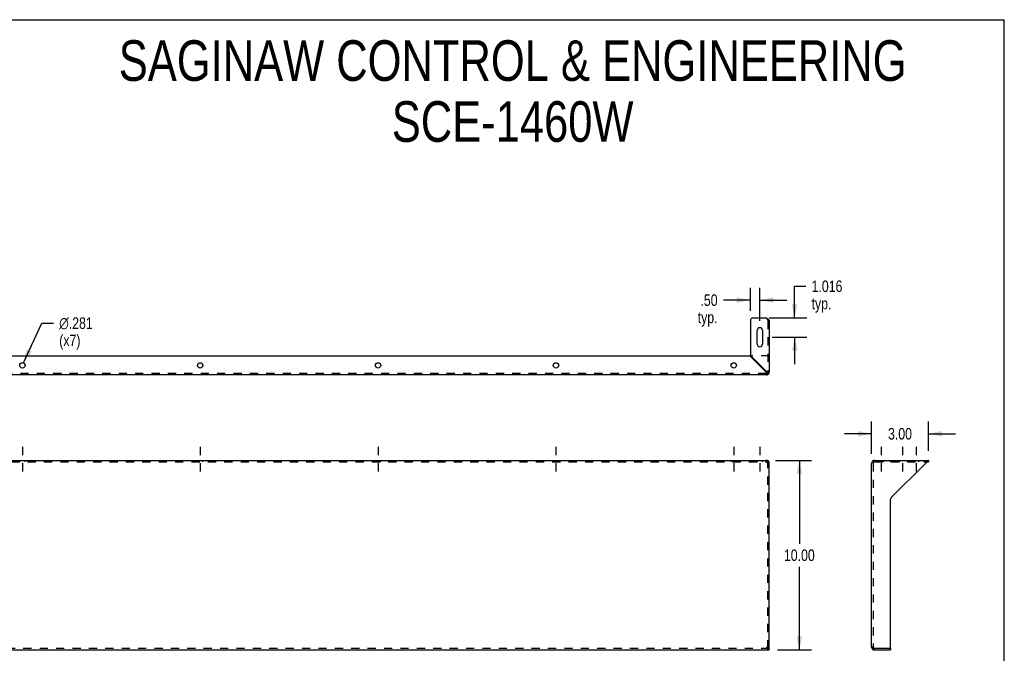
# Model space of a CAD drawing. Header units: inches. Extents: x 0 to 78.6, y 0 to 60.7.
# Tile 3 of 3: x 26.7 to 78.6, y 27.3 to 60.7. Entities that reach past the tile are written whole.
import ezdxf

# ---------------------------------------------------------------- set-up
doc = ezdxf.new("R2010")
doc.units = ezdxf.units.IN
doc.header["$LTSCALE"] = 4.321429
doc.header["$MEASUREMENT"] = 0
doc.linetypes.add('DASHED', pattern=[0.2, 0.1, -0.1])
doc.linetypes.add('HIDDEN', pattern=[0.2, 0.1, -0.1])
doc.layers.get('0').update_dxf_attribs({"linetype": 'CONTINUOUS'})
doc.layers.add('DEFAULT_2', color=8, linetype='HIDDEN')
doc.layers.add('DIMENSIONS', color=7, linetype='CONTINUOUS')
doc.styles.get("Standard").update_dxf_attribs({"font": 'txt', "width": 0.8})
doc.styles.add('TEXTSTYLE_1', font='gdt', dxfattribs={"width": 0.8})
doc.dimstyles.new('DIMSTYLE_1', dxfattribs={"dimtxt": 0.607143, "dimasz": 0.714286, "dimexe": 0.09, "dimexo": 0.07, "dimgap": 0.0425, "dimtad": 0, "dimtih": 1, "dimtoh": 1, "dimzin": 4, "dimdsep": 46, "dimtxsty": 'Standard', "dimblk": '_FILLED', "dimblk1": '_FILLED', "dimblk2": '_FILLED', "dimcen": 0.09, "dimadec": 0, "dimazin": 0, "dimtfac": 1, "dimtofl": 0, "dimtmove": 0, "dimatfit": 3, "dimldrblk": '_FILLED', "dimfxl": 1, "dimtolj": 1, "dimtzin": 4, "dimarcsym": 0})
doc.dimstyles.new('DIMSTYLE_2', dxfattribs={"dimtxt": 0.607143, "dimasz": 0.714286, "dimexe": 0.09, "dimexo": 0.07, "dimgap": 0.0425, "dimtad": 0, "dimtih": 1, "dimtoh": 1, "dimdec": 3, "dimzin": 4, "dimdsep": 46, "dimtxsty": 'Standard', "dimblk": '_FILLED', "dimblk1": '_FILLED', "dimblk2": '_FILLED', "dimcen": 0.09, "dimadec": 0, "dimazin": 0, "dimtfac": 1, "dimtdec": 3, "dimtofl": 0, "dimtmove": 0, "dimatfit": 3, "dimldrblk": '_FILLED', "dimfxl": 1, "dimtolj": 1, "dimtzin": 4, "dimarcsym": 0})
doc.dimstyles.new('DIMSTYLE_3', dxfattribs={"dimtxt": 0.607143, "dimasz": 0.714286, "dimexe": 0.09, "dimexo": 0.07, "dimgap": 0.09, "dimtad": 0, "dimtih": 1, "dimtoh": 1, "dimdec": 3, "dimzin": 4, "dimdsep": 46, "dimtxsty": 'Standard', "dimblk": '_FILLED', "dimblk1": '_FILLED', "dimblk2": '_FILLED', "dimcen": 0.09, "dimadec": 0, "dimazin": 0, "dimtfac": 1, "dimtdec": 3, "dimtofl": 0, "dimtmove": 0, "dimatfit": 3, "dimldrblk": '_FILLED', "dimfxl": 1, "dimtolj": 1, "dimtzin": 4, "dimarcsym": 0})

# ---------------------------------------------------------------- blocks, each defined once
blk = doc.blocks.new('_FILLED')
at = {"color": 0, "linetype": 'ByBlock'}
blk.add_solid([(0, 0), (-1, 0.2), (-1, -0.2)], dxfattribs=at)
blk = doc.blocks.new('*D1')
at = {"layer": 'DIMENSIONS', "color": 2, "linetype": 'Continuous'}
for p, q in [((66.507, 37.463), (68.41, 37.463)), ((67.767, 37.463), (67.767, 33.071)), ((67.767, 27.463), (67.767, 31.856)), ((66.607, 27.463), (68.41, 27.463))]:
    blk.add_line(p, q, dxfattribs=at)
at = {"layer": 'DIMENSIONS', "color": 2, "linetype": 'Continuous', "xscale": 0.7142857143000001, "yscale": 0.7142857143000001, "zscale": 0.7142857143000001}
for p, rotation in [((67.767, 37.463), 90), ((67.767, 27.463), 270)]:
    blk.add_blockref('_FILLED', p, dxfattribs=dict(at, rotation=rotation))
at = {"layer": 'DIMENSIONS', "color": 2, "linetype": 'Continuous', "insert": (67.767, 32.767), "char_height": 0.6071, "width": 2.42857, "attachment_point": 2, "line_spacing_factor": 0.9}
blk.add_mtext('10.00', dxfattribs=at)
blk = doc.blocks.new('*D3')
at = {"layer": 'DIMENSIONS', "color": 2, "linetype": 'Continuous'}
for p, q in [((71.573, 37.807), (71.573, 39.511)), ((74.573, 37.963), (74.573, 39.511)), ((71.573, 38.868), (70.144, 38.868)), ((74.573, 38.868), (76.001, 38.868))]:
    blk.add_line(p, q, dxfattribs=at)
at = {"layer": 'DIMENSIONS', "color": 2, "linetype": 'Continuous', "xscale": 0.7142857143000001, "yscale": 0.7142857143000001, "zscale": 0.7142857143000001}
blk.add_blockref('_FILLED', (71.573, 38.868), dxfattribs=at)
at = {"layer": 'DIMENSIONS', "color": 2, "linetype": 'Continuous', "xscale": 0.7142857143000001, "yscale": 0.7142857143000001, "zscale": 0.7142857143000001, "rotation": 180}
blk.add_blockref('_FILLED', (74.573, 38.868), dxfattribs=at)
at = {"layer": 'DIMENSIONS', "color": 2, "linetype": 'Continuous', "insert": (73.073, 39.172), "char_height": 0.6071, "width": 1.94286, "attachment_point": 2, "line_spacing_factor": 0.9}
blk.add_mtext('3.00', dxfattribs=at)
blk = doc.blocks.new('*D8')
at = {"layer": 'DIMENSIONS', "color": 2, "linetype": 'Continuous'}
for p, q in [((26.869, 42.605), (27.837, 44.708)), ((27.837, 44.708), (28.449, 44.708))]:
    blk.add_line(p, q, dxfattribs=at)
at = {"layer": 'DIMENSIONS', "color": 2, "linetype": 'Continuous', "xscale": 0.7142857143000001, "yscale": 0.7142857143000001, "zscale": 0.7142857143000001, "rotation": 245.2687381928}
blk.add_blockref('_FILLED', (26.869, 42.605), dxfattribs=at)
at = {"layer": 'DIMENSIONS', "color": 2, "linetype": 'Continuous', "insert": (28.753, 45.011), "char_height": 0.60714, "width": 2.75238, "attachment_point": 1, "line_spacing_factor": 0.9, "style": 'TEXTSTYLE_1'}
blk.add_mtext('{\\Fgdt;n}\\Ftxt;.281\\P(x7)', dxfattribs=at)
blk = doc.blocks.new('*D9')
at = {"layer": 'DIMENSIONS', "color": 2, "linetype": 'Continuous'}
for p, q in [((67.52, 44.977), (67.52, 46.651)), ((67.52, 46.651), (68.11, 46.651)), ((66.17, 44.977), (68.163, 44.977)), ((66.326, 43.962), (68.163, 43.962)), ((67.52, 43.962), (67.52, 42.533))]:
    blk.add_line(p, q, dxfattribs=at)
at = {"layer": 'DIMENSIONS', "color": 2, "linetype": 'Continuous', "xscale": 0.7142857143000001, "yscale": 0.7142857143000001, "zscale": 0.7142857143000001}
for p, rotation in [((67.52, 44.977), 270), ((67.52, 43.962), 90)]:
    blk.add_blockref('_FILLED', p, dxfattribs=dict(at, rotation=rotation))
at = {"layer": 'DIMENSIONS', "color": 2, "linetype": 'Continuous', "insert": (68.413, 46.954), "char_height": 0.6071, "width": 2.42857, "attachment_point": 1, "line_spacing_factor": 0.9}
blk.add_mtext('1.016\\Ptyp.', dxfattribs=at)
blk = doc.blocks.new('*D10')
at = {"layer": 'DIMENSIONS', "color": 2, "linetype": 'Continuous'}
for p, q in [((65.185, 45.352), (65.185, 46.561)), ((65.685, 44.821), (65.685, 46.561)), ((65.185, 45.918), (63.761, 45.918)), ((65.685, 45.918), (67.114, 45.918))]:
    blk.add_line(p, q, dxfattribs=at)
at = {"layer": 'DIMENSIONS', "color": 2, "linetype": 'Continuous', "xscale": 0.7142857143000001, "yscale": 0.7142857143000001, "zscale": 0.7142857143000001}
blk.add_blockref('_FILLED', (65.185, 45.918), dxfattribs=at)
at = {"layer": 'DIMENSIONS', "color": 2, "linetype": 'Continuous', "xscale": 0.7142857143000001, "yscale": 0.7142857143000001, "zscale": 0.7142857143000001, "rotation": 180}
blk.add_blockref('_FILLED', (65.685, 45.918), dxfattribs=at)
at = {"layer": 'DIMENSIONS', "color": 2, "linetype": 'Continuous', "insert": (63.457, 46.221), "char_height": 0.6071, "width": 1.94286, "attachment_point": 3, "line_spacing_factor": 0.9}
blk.add_mtext('.50\\Ptyp.', dxfattribs=at)

msp = doc.modelspace()

# ---------------------------------------------------------------- linework, layer by layer
at = {"color": 7, "linetype": 'Continuous'}
for p, q in [((0, 60.7143), (78.5714, 60.7143)), ((78.5714, 0), (78.5714, 60.7143)), ((65.2071, 42.9772), (65.1371, 42.9772)), ((66.0217, 42.1228), (66.0069, 42.1332)), ((66.029, 42.1177), (66.0217, 42.1228)), ((66.029, 42.1553), (66.0394, 42.1406)), ((66.029, 42.1177), (66.029, 42.1021)), ((66.0394, 42.1406), (66.0446, 42.1332)), ((66.0446, 42.1332), (66.0602, 42.1332)), ((66.121, 42.0412), (66.075, 42.0872)), ((66.029, 37.4635), (66.029, 37.4603)), ((66.0562, 37.4409), (66.0602, 37.4603)), ((71.7014, 37.4409), (71.6974, 37.4603)), ((71.7286, 37.4635), (71.7286, 37.4603)), ((74.5726, 37.4635), (74.5726, 37.3855)), ((66.029, 27.6195), (66.0432, 27.6084)), ((66.185, 27.4635), (66.185, 27.5415)), ((71.7286, 27.4635), (71.7286, 27.5415)), ((72.5426, 27.5415), (72.5726, 27.5415)), ((72.5726, 27.5415), (72.5726, 27.4635))]:
    msp.add_line(p, q, dxfattribs=at)
at = {"color": 3, "linetype": 'Continuous'}
for p, q in [((65.185, 44.8522), (65.185, 43.0252)), ((65.31, 44.9772), (66.029, 44.9772)), ((66.185, 44.8212), (66.185, 42.1332)), ((65.5445, 43.6022), (65.5445, 44.3212)), ((65.8255, 44.3212), (65.8255, 43.6022)), ((7.233, 42.9772), (65.1371, 42.9772)), ((66.0069, 42.1332), (65.1813, 42.9589)), ((65.2033, 42.981), (66.029, 42.1553)), ((66.0217, 42.1124), (66.0069, 42.1332)), ((66.029, 42.1021), (66.0217, 42.1124)), ((66.029, 42.1553), (66.0499, 42.1406)), ((66.0499, 42.1406), (66.0602, 42.1332)), ((66.029, 41.9772), (6.341, 41.9772)), ((6.341, 37.4635), (66.029, 37.4635)), ((66.029, 37.4603), (66.0253, 37.4613)), ((66.0602, 37.4603), (66.0655, 37.4591)), ((66.0655, 37.4591), (66.0708, 37.4577)), ((66.0708, 37.4577), (66.0761, 37.4561)), ((71.7286, 37.4635), (74.5726, 37.4635)), ((71.7323, 37.4613), (71.7286, 37.4603)), ((66.185, 27.5415), (66.185, 37.3075)), ((71.5726, 27.6195), (71.5726, 37.3075)), ((74.4166, 37.3075), (72.6092, 35.5001)), ((72.5726, 27.5715), (72.5726, 35.4117)), ((66.029, 27.6195), (66.0432, 27.5973)), ((72.5426, 27.5415), (71.7286, 27.5415)), ((6.185, 27.4635), (66.185, 27.4635)), ((71.7286, 27.4635), (72.5726, 27.4635))]:
    msp.add_line(p, q, dxfattribs=at)
at = {"color": 2, "linetype": 'DASHED'}
for p, q in [((26.81, 38.1777), (26.81, 36.6712)), ((36.185, 38.1777), (36.185, 36.6712)), ((45.56, 38.1777), (45.56, 36.6712)), ((54.935, 38.1777), (54.935, 36.6712)), ((64.31, 38.1777), (64.31, 36.6712)), ((65.685, 38.1777), (65.685, 36.6712)), ((72.0726, 38.1777), (72.0726, 36.6712)), ((73.1976, 38.1777), (73.1976, 36.6712)), ((73.9166, 38.1777), (73.9166, 36.6712))]:
    msp.add_line(p, q, dxfattribs=at)
at = {"color": 3, "linetype": 'Continuous'}
for points in [[(66.029, 44.9772), (66.0512, 44.9631), (66.0621, 44.956), (66.073, 44.9489), (66.0836, 44.9418), (66.0939, 44.9347), (66.1038, 44.9276), (66.1133, 44.9205), (66.1225, 44.9135), (66.1311, 44.9064), (66.1393, 44.8992), (66.1469, 44.8921), (66.1539, 44.885), (66.1603, 44.8779), (66.1659, 44.8709), (66.1709, 44.8638), (66.1752, 44.8567), (66.1787, 44.8496), (66.1815, 44.8425), (66.1834, 44.8354), (66.1846, 44.8283), (66.185, 44.8212)], [(66.029, 42.1021), (66.0303, 42.0968), (66.032, 42.0915), (66.0341, 42.0862), (66.0366, 42.081), (66.0396, 42.076), (66.0429, 42.0711), (66.0466, 42.0665), (66.0506, 42.0622), (66.0551, 42.0581), (66.0599, 42.0544), (66.065, 42.051), (66.0705, 42.0479), (66.0762, 42.0454), (66.0822, 42.0433), (66.0883, 42.0416), (66.0946, 42.0404), (66.1012, 42.0398), (66.1078, 42.0397), (66.1144, 42.0402), (66.121, 42.0412)], [(66.0602, 42.1332), (66.0655, 42.132), (66.0708, 42.1303), (66.0761, 42.1282), (66.0812, 42.1256), (66.0863, 42.1227), (66.0911, 42.1194), (66.0957, 42.1157), (66.1001, 42.1117), (66.1041, 42.1072), (66.1079, 42.1024), (66.1113, 42.0972), (66.1143, 42.0917), (66.1169, 42.086), (66.119, 42.0801), (66.1207, 42.0739), (66.1218, 42.0676), (66.1225, 42.0611), (66.1226, 42.0545), (66.1221, 42.0479), (66.121, 42.0412)], [(66.0253, 37.4613), (66.0217, 37.4621), (66.018, 37.4627), (66.0143, 37.4631), (66.0106, 37.4634), (66.0069, 37.4635)], [(66.029, 37.4603), (66.0303, 37.4591), (66.032, 37.4577), (66.0341, 37.4561), (66.0366, 37.4543), (66.0396, 37.4522), (66.0429, 37.4499), (66.0466, 37.4474), (66.065, 37.435)], [(66.065, 37.435), (66.0705, 37.4313), (66.0762, 37.4274), (66.0822, 37.4233), (66.0883, 37.4189), (66.0946, 37.4143), (66.1012, 37.4094), (66.1078, 37.4043), (66.1144, 37.399), (66.121, 37.3935)], [(66.0761, 37.4561), (66.0812, 37.4543), (66.0863, 37.4522), (66.0911, 37.4499), (66.0957, 37.4474), (66.1001, 37.4447), (66.1041, 37.4417), (66.1079, 37.4385), (66.1113, 37.435), (66.1143, 37.4313), (66.1169, 37.4274), (66.119, 37.4233), (66.1207, 37.4189), (66.1218, 37.4143), (66.1225, 37.4094), (66.1226, 37.4043), (66.1221, 37.399), (66.121, 37.3935)], [(71.6974, 37.4603), (71.6921, 37.4591), (71.6868, 37.4577), (71.6816, 37.4561), (71.6764, 37.4543), (71.6713, 37.4522), (71.6665, 37.4499), (71.6619, 37.4474), (71.6576, 37.4447), (71.6535, 37.4417), (71.6497, 37.4385), (71.6463, 37.435), (71.6433, 37.4313), (71.6407, 37.4274), (71.6386, 37.4233), (71.637, 37.4189), (71.6358, 37.4143), (71.6351, 37.4094), (71.6351, 37.4043), (71.6355, 37.399), (71.6366, 37.3935)], [(71.6871, 37.4313), (71.6814, 37.4274), (71.6755, 37.4233), (71.6693, 37.4189), (71.663, 37.4143), (71.6565, 37.4094), (71.6499, 37.4043), (71.6432, 37.399), (71.6366, 37.3935)], [(71.7111, 37.4474), (71.6978, 37.4385), (71.6871, 37.4313)], [(71.7286, 37.4603), (71.7273, 37.4591), (71.7256, 37.4577), (71.7235, 37.4561), (71.721, 37.4543), (71.7181, 37.4522), (71.7147, 37.4499), (71.7111, 37.4474)], [(71.7507, 37.4635), (71.747, 37.4634), (71.7433, 37.4631), (71.7396, 37.4627), (71.736, 37.4621), (71.7323, 37.4613)], [(74.5726, 37.4635), (74.5655, 37.4631), (74.5585, 37.4619), (74.5514, 37.4599), (74.5442, 37.4571), (74.5371, 37.4536), (74.53, 37.4493), (74.523, 37.4444), (74.5159, 37.4387), (74.5088, 37.4324), (74.5017, 37.4254), (74.4946, 37.4178), (74.4875, 37.4096), (74.4804, 37.4009), (74.4733, 37.3918), (74.4663, 37.3822), (74.4592, 37.3723), (74.4521, 37.362), (74.445, 37.3514), (74.4379, 37.3406), (74.4308, 37.3296), (74.4166, 37.3075)], [(66.029, 27.6195), (66.0511, 27.6124), (66.0621, 27.6088), (66.073, 27.6053), (66.0836, 27.6017), (66.0939, 27.5982), (66.1038, 27.5946), (66.1133, 27.5911), (66.1224, 27.5876), (66.1311, 27.584), (66.1393, 27.5805), (66.1469, 27.5769), (66.1539, 27.5733), (66.1603, 27.5698), (66.1659, 27.5663), (66.1709, 27.5628), (66.1752, 27.5592), (66.1787, 27.5556), (66.1815, 27.5521), (66.1834, 27.5485), (66.1846, 27.545), (66.185, 27.5415)], [(66.0432, 27.5973), (66.0503, 27.5863), (66.0574, 27.5755), (66.0645, 27.5649), (66.0716, 27.5547), (66.0786, 27.5447), (66.0857, 27.5351), (66.0928, 27.526), (66.0999, 27.5173), (66.107, 27.5092), (66.1141, 27.5016), (66.1212, 27.4946), (66.1283, 27.4882), (66.1354, 27.4825), (66.1425, 27.4776), (66.1496, 27.4733), (66.1566, 27.4698), (66.1637, 27.467), (66.1708, 27.465), (66.1779, 27.4639), (66.185, 27.4635)], [(71.5726, 27.6195), (71.573, 27.6159), (71.5742, 27.6124), (71.5762, 27.6088), (71.5789, 27.6053), (71.5825, 27.6017), (71.5867, 27.5982), (71.5917, 27.5946), (71.5973, 27.5911), (71.6037, 27.5876), (71.6107, 27.584), (71.6183, 27.5805), (71.6265, 27.5769), (71.6352, 27.5733), (71.6443, 27.5698), (71.6538, 27.5663), (71.6637, 27.5628), (71.674, 27.5592), (71.6846, 27.5556), (71.6955, 27.5521), (71.7065, 27.5485), (71.7286, 27.5415)]]:
    msp.add_lwpolyline(points, dxfattribs=at)
at = {"color": 7, "linetype": 'Continuous'}
for points in [[(66.029, 42.1177), (66.0298, 42.1143), (66.031, 42.111), (66.0325, 42.1078), (66.0343, 42.1046)], [(66.0343, 42.1046), (66.0364, 42.1016), (66.0388, 42.0988)], [(66.0388, 42.0988), (66.0415, 42.0962), (66.0444, 42.0938), (66.0477, 42.0917), (66.0512, 42.0899), (66.0548, 42.0885), (66.0587, 42.0874), (66.0626, 42.0867), (66.0667, 42.0865), (66.0709, 42.0866), (66.075, 42.0872)], [(66.0446, 42.1332), (66.0479, 42.1324), (66.0512, 42.1313), (66.0545, 42.1298), (66.0576, 42.128)], [(66.0576, 42.128), (66.0606, 42.1259), (66.0635, 42.1235)], [(66.0635, 42.1235), (66.0661, 42.1208), (66.0685, 42.1178), (66.0705, 42.1146), (66.0723, 42.1111), (66.0738, 42.1074), (66.0748, 42.1036), (66.0755, 42.0996), (66.0758, 42.0955), (66.0756, 42.0914), (66.075, 42.0872)], [(74.5726, 37.3855), (74.5629, 37.3851), (74.5531, 37.384), (74.5434, 37.3821), (74.5336, 37.3795), (74.5239, 37.3762), (74.5141, 37.3723), (74.5044, 37.3678), (74.4946, 37.3626), (74.4848, 37.3569), (74.4751, 37.3508), (74.4654, 37.3442), (74.4556, 37.3373), (74.4459, 37.3301), (74.4361, 37.3227), (74.4263, 37.3151), (74.4166, 37.3075)], [(66.029, 27.6195), (66.0425, 27.6108), (66.0492, 27.6065), (66.0557, 27.6021), (66.062, 27.5978), (66.068, 27.5935), (66.0737, 27.5891), (66.0791, 27.5848), (66.0842, 27.5805), (66.0888, 27.5761), (66.0907, 27.5741)], [(66.0432, 27.6084), (66.0503, 27.6029), (66.0574, 27.5975), (66.0645, 27.5922), (66.0716, 27.5871), (66.0786, 27.5821), (66.0857, 27.5773)], [(66.0857, 27.5773), (66.0928, 27.5727), (66.0999, 27.5684), (66.107, 27.5643), (66.1141, 27.5605), (66.1212, 27.557), (66.1283, 27.5538), (66.1354, 27.551), (66.1425, 27.5485), (66.1496, 27.5464), (66.1566, 27.5446), (66.1637, 27.5432), (66.1708, 27.5423), (66.1779, 27.5417), (66.185, 27.5415)]]:
    msp.add_lwpolyline(points, dxfattribs=at)
at = {"color": 3, "linetype": 'Continuous'}
for centre in [(26.81, 42.4772), (36.185, 42.4772), (45.56, 42.4772), (54.935, 42.4772), (64.31, 42.4772)]:
    msp.add_circle(centre, 0.1405, dxfattribs=at)
for centre, radius, start, end in [((65.31, 44.8522), 0.125, 90, 180), ((65.685, 44.3212), 0.1405, 0, 180), ((65.685, 43.6022), 0.1405, 180, 360), ((65.1371, 42.9147), 0.0625, 45, 90), ((65.2475, 43.0252), 0.0625, 180, 225), ((66.029, 42.1332), 0.156, 270, 360), ((66.029, 37.3075), 0.156, 0, 90), ((71.7286, 37.3075), 0.156, 90, 180), ((72.6976, 35.4117), 0.125, 135, 180), ((71.7286, 27.6195), 0.156, 180, 270), ((72.5426, 27.5715), 0.03, 270, 360)]:
    msp.add_arc(centre, radius, start, end, dxfattribs=at)
at = {"color": 7, "linetype": 'Continuous'}
msp.add_arc((71.7286, 27.6195), 0.078, 234.27687, 270, dxfattribs=at)
at = {"layer": 'DEFAULT_2', "color": 8, "linetype": 'HIDDEN'}
for p, q in [((66.185, 44.8212), (66.107, 44.8212)), ((66.107, 44.8212), (66.107, 42.1332)), ((66.185, 42.9772), (65.2071, 42.9772)), ((66.029, 42.0552), (6.341, 42.0552)), ((66.029, 42.0552), (66.029, 41.9772)), ((66.185, 42.1332), (66.107, 42.1332)), ((6.341, 37.3855), (66.029, 37.3855)), ((26.6695, 37.3855), (26.6695, 37.4635)), ((26.9505, 37.3855), (26.9505, 37.4635)), ((36.0445, 37.3855), (36.0445, 37.4635)), ((36.3255, 37.3855), (36.3255, 37.4635)), ((45.4195, 37.3855), (45.4195, 37.4635)), ((45.7005, 37.3855), (45.7005, 37.4635)), ((54.7945, 37.3855), (54.7945, 37.4635)), ((55.0755, 37.3855), (55.0755, 37.4635)), ((64.1695, 37.3855), (64.1695, 37.4635)), ((64.4505, 37.3855), (64.4505, 37.4635)), ((65.185, 37.3855), (65.185, 37.4635)), ((65.5445, 37.4635), (65.5445, 37.3855)), ((65.8255, 37.4635), (65.8255, 37.3855)), ((66.0069, 37.4635), (66.0069, 37.3855)), ((66.029, 37.3839), (66.029, 37.4603)), ((66.0446, 37.3839), (66.0562, 37.4409)), ((66.0446, 37.3839), (66.0479, 37.3831)), ((66.0479, 37.3831), (66.0511, 37.3822)), ((66.121, 37.3935), (66.075, 37.3505)), ((71.6366, 37.3935), (71.6826, 37.3505)), ((71.713, 37.3839), (71.7014, 37.4409)), ((71.7097, 37.3831), (71.7065, 37.3822)), ((71.713, 37.3839), (71.7097, 37.3831)), ((71.7188, 37.3768), (71.7099, 37.3708)), ((71.7286, 37.3839), (71.7286, 37.4603)), ((71.7286, 37.3855), (74.5726, 37.3855)), ((71.7507, 37.4635), (71.7507, 37.3855)), ((71.9321, 37.3855), (71.9321, 37.4635)), ((72.2131, 37.3855), (72.2131, 37.4635)), ((72.5726, 37.3855), (72.5726, 37.4635)), ((73.0571, 37.3855), (73.0571, 37.4635)), ((74.0571, 37.3855), (74.0571, 37.4635)), ((66.185, 37.3075), (66.107, 37.3075)), ((66.107, 27.5415), (66.107, 37.3075)), ((71.6506, 37.3075), (71.6506, 27.6195)), ((66.185, 27.5415), (6.185, 27.5415)), ((71.6506, 27.6195), (71.5726, 27.6195))]:
    msp.add_line(p, q, dxfattribs=at)
for points in [[(66.029, 44.9772), (66.0366, 44.9675), (66.0442, 44.9578), (66.0517, 44.948), (66.0589, 44.9382), (66.0658, 44.9285), (66.0723, 44.9188), (66.0785, 44.909), (66.0842, 44.8992), (66.0893, 44.8895), (66.0939, 44.8797), (66.0978, 44.87), (66.1011, 44.8603), (66.1037, 44.8505), (66.1055, 44.8407), (66.1066, 44.831), (66.107, 44.8212)], [(66.029, 41.9772), (66.0361, 41.9776), (66.0432, 41.9788), (66.0503, 41.9808), (66.0574, 41.9836), (66.0645, 41.9871), (66.0716, 41.9913), (66.0786, 41.9963), (66.0857, 42.002), (66.0928, 42.0084), (66.0999, 42.0153), (66.107, 42.0229), (66.1141, 42.0311), (66.1212, 42.0398), (66.1283, 42.0489), (66.1354, 42.0585), (66.1425, 42.0684), (66.1496, 42.0787), (66.1566, 42.0893), (66.1637, 42.1001), (66.1708, 42.111), (66.185, 42.1332)], [(66.029, 42.0552), (66.0361, 42.0554), (66.0432, 42.056), (66.0503, 42.057), (66.0574, 42.0584), (66.0645, 42.0602), (66.0716, 42.0623), (66.0786, 42.0648), (66.0857, 42.0676), (66.0928, 42.0708), (66.0999, 42.0743), (66.107, 42.0781), (66.1141, 42.0822), (66.1212, 42.0865), (66.1283, 42.0911), (66.1354, 42.0959), (66.1425, 42.1008), (66.1496, 42.106), (66.1566, 42.1113), (66.1637, 42.1167), (66.1708, 42.1221), (66.185, 42.1332)], [(66.029, 37.3839), (66.0253, 37.3844), (66.0217, 37.3848), (66.018, 37.3851), (66.0143, 37.3853), (66.0106, 37.3854), (66.0069, 37.3855)], [(66.029, 37.3839), (66.0298, 37.3831), (66.031, 37.3822), (66.0325, 37.3811), (66.0343, 37.3798), (66.0364, 37.3784), (66.0388, 37.3768), (66.0477, 37.3708)], [(66.0477, 37.3708), (66.0512, 37.3684), (66.0548, 37.3659), (66.0587, 37.3632), (66.0626, 37.3603), (66.0667, 37.3572), (66.0709, 37.3539), (66.075, 37.3505)], [(66.0512, 37.3822), (66.0545, 37.3811), (66.0576, 37.3798), (66.0606, 37.3784), (66.0635, 37.3768), (66.0661, 37.3749), (66.0685, 37.373), (66.0705, 37.3708), (66.0723, 37.3684), (66.0738, 37.3659), (66.0748, 37.3632), (66.0755, 37.3603), (66.0758, 37.3572), (66.0756, 37.3539), (66.075, 37.3505)], [(71.7064, 37.3822), (71.7031, 37.3811), (71.7, 37.3798), (71.697, 37.3784), (71.6942, 37.3768), (71.6915, 37.3749), (71.6892, 37.373), (71.6871, 37.3708), (71.6853, 37.3684), (71.6839, 37.3659), (71.6828, 37.3632), (71.6821, 37.3603), (71.6818, 37.3572), (71.682, 37.3539), (71.6826, 37.3505)], [(71.7099, 37.3708), (71.7064, 37.3684), (71.7028, 37.3659), (71.699, 37.3632), (71.695, 37.3603), (71.6909, 37.3572), (71.6868, 37.3539), (71.6826, 37.3505)], [(71.7286, 37.3839), (71.7278, 37.3831), (71.7266, 37.3822), (71.7251, 37.3811), (71.7233, 37.3798), (71.7212, 37.3784), (71.7188, 37.3768)], [(71.7507, 37.3855), (71.747, 37.3854), (71.7433, 37.3853), (71.7396, 37.3851), (71.736, 37.3848), (71.7323, 37.3844), (71.7286, 37.3839)], [(66.0907, 27.5741), (66.0929, 27.5718), (66.0966, 27.5675), (66.0997, 27.5631), (66.1023, 27.5588), (66.1044, 27.5545), (66.1058, 27.5501), (66.1067, 27.5458), (66.107, 27.5415)], [(71.6506, 27.6195), (71.6509, 27.6151), (71.6518, 27.6108), (71.6533, 27.6065), (71.6553, 27.6021), (71.6579, 27.5978), (71.6611, 27.5935), (71.6647, 27.5891), (71.6688, 27.5848), (71.6735, 27.5805), (71.6785, 27.5761), (71.6839, 27.5718), (71.6896, 27.5675), (71.6956, 27.5631), (71.7019, 27.5588), (71.7084, 27.5545), (71.7151, 27.5501), (71.7286, 27.5415)]]:
    msp.add_lwpolyline(points, dxfattribs=at)
for centre, radius, start, end in [((66.155, 42.9472), 0.03, 0, 90), ((66.029, 42.1332), 0.078, 270, 360), ((66.029, 37.3075), 0.078, 0, 90), ((71.7286, 37.3075), 0.078, 90, 180), ((71.7286, 27.6195), 0.078, 180, 234.27687)]:
    msp.add_arc(centre, radius, start, end, dxfattribs=at)

# ---------------------------------------------------------------- texts
at = {"layer": 'DIMENSIONS', "color": 2, "linetype": 'Continuous', "insert": (52.6544, 59.628), "char_height": 2.142857, "width": 49.714286, "attachment_point": 2, "line_spacing_factor": 0.9}
msp.add_mtext('SAGINAW CONTROL & ENGINEERING\\PSCE-1460W', dxfattribs=at)

# ---------------------------------------------------------------- dimensions: what is measured, and where the dimension line sits
at = {"layer": 'DIMENSIONS', "color": 2, "linetype": 'Continuous'}
dim = msp.add_linear_dim(base=(67.5204555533, 43.9617444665), p1=(66.0995107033, 44.9772444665), p2=(66.2555107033, 43.9617444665), angle=270, text='<>\\Ptyp.', dimstyle='DIMSTYLE_2', dxfattribs=at)
dim.commit()
dim.dimension.update_dxf_attribs({"geometry": '*D9', "text_midpoint": (69.6275984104, 46.1954469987), "dimtype": 160})
dim = msp.add_linear_dim(base=(65.685, 45.9177), p1=(65.185, 46.6306), p2=(65.685, 44.7512), text='<>\\Ptyp.', dimstyle='DIMSTYLE_1', dxfattribs=at)
dim.commit()
dim.dimension.update_dxf_attribs({"geometry": '*D10', "text_midpoint": (62.4859, 45.4624), "dimtype": 160})
dim = msp.add_diameter_dim_2p(p1=(26.8688, 42.6049), p2=(26.7512, 42.3496), text='<>\\P(x7)', dimstyle='DIMSTYLE_3', dxfattribs=at)
dim.commit()
dim.dimension.update_dxf_attribs({"geometry": '*D8', "text_midpoint": (30.1291, 44.2523), "dimtype": 163})
dim = msp.add_linear_dim(base=(74.5726, 38.8683), p1=(71.5726, 37.7375), p2=(74.5726, 37.8935), dimstyle='DIMSTYLE_1', dxfattribs=at)
dim.commit()
dim.dimension.update_dxf_attribs({"geometry": '*D3', "text_midpoint": (73.0726, 38.8683), "dimtype": 160})
dim = msp.add_linear_dim(base=(67.7673, 27.4635), p1=(66.4369, 37.4635), p2=(66.537, 27.4635), angle=270, dimstyle='DIMSTYLE_1', dxfattribs=at)
dim.commit()
dim.dimension.update_dxf_attribs({"geometry": '*D1', "text_midpoint": (67.7673, 32.4635), "dimtype": 160})

doc.saveas('drawing.dxf')
